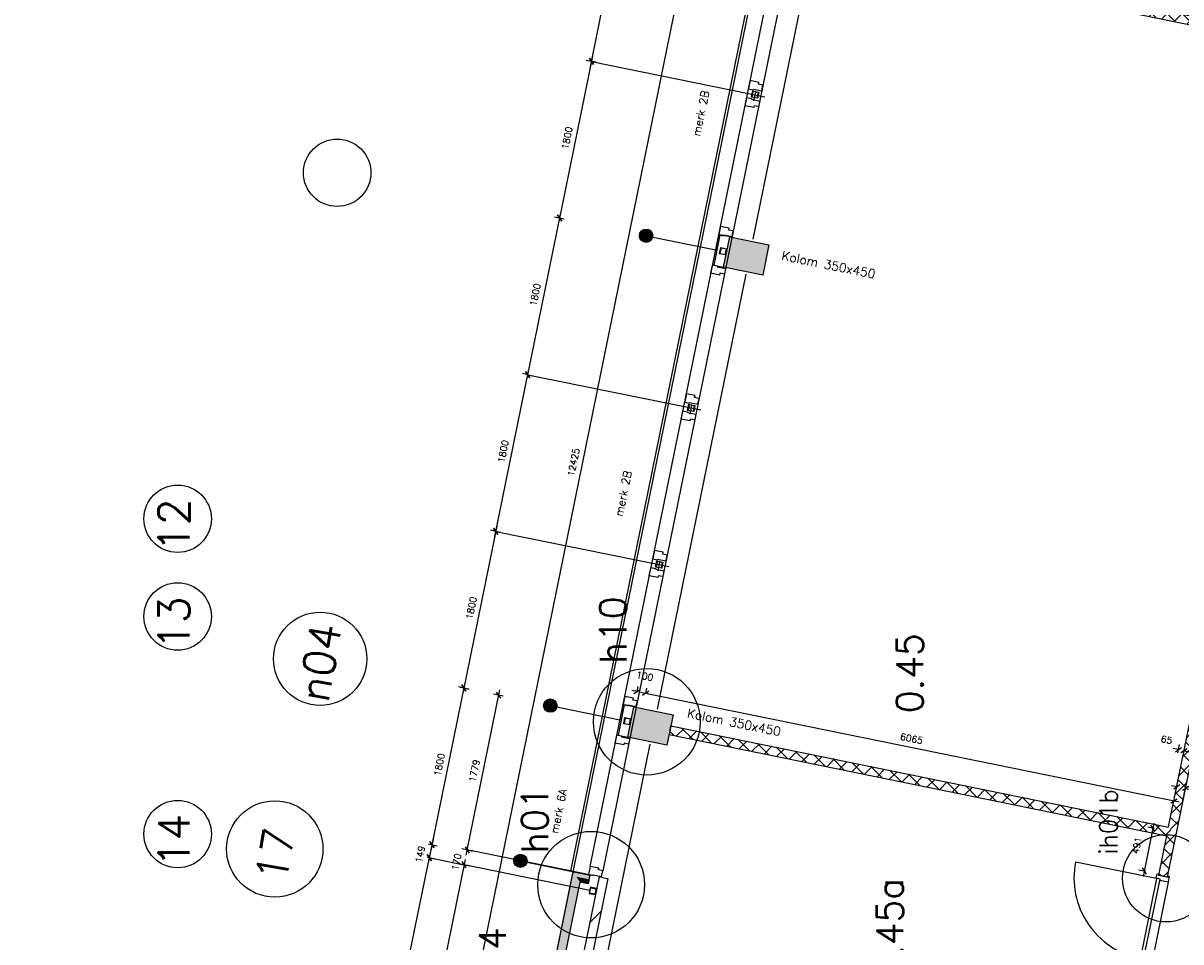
# Model space of a CAD drawing. Extents: x -29284 to 2055880, y -64816 to 121103.
# Tile 19 of 123: x 7327 to 20354, y 28584 to 38927. Entities that reach past the tile are written whole.
import ezdxf
from ezdxf.enums import TextEntityAlignment as Align

# ---------------------------------------------------------------- set-up
doc = ezdxf.new("R2010")
doc.units = 0
doc.header["$LTSCALE"] = 50
doc.header["$MEASUREMENT"] = 0
doc.header["$PDMODE"] = 3
doc.header["$PDSIZE"] = 0.1
doc.layers.get('0').update_dxf_attribs({"linetype": 'CONTINUOUS'})
doc.layers.get('DEFPOINTS').update_dxf_attribs({"linetype": 'CONTINUOUS'})
for name, color, linetype in [('00', 7, 'CONTINUOUS'), ('_DETAILNUMMERS', 4, 'CONTINUOUS'), ('_DETAILNUMMERSTEKST', 4, 'CONTINUOUS'), ('A--A21--_F123-', 9, 'CONTINUOUS'), ('A--A22--_F123-', 9, 'CONTINUOUS'), ('A--A28--_F-2--', 7, 'CONTINUOUS'), ('A--A28--_F12--', 7, 'CONTINUOUS'), ('A--L$7A1-_STRAMIEN', 1, 'CONTINUOUS'), ('A--L$7A3-_STRAMIEN', 3, 'CONTINUOUS'), ('A--L21--', 3, 'CONTINUOUS'), ('A--L21--_F-2--', 7, 'CONTINUOUS'), ('A--L21A3_BUITENWAND', 3, 'CONTINUOUS'), ('A--L22--_F-2--', 7, 'CONTINUOUS'), ('A--L28--', 7, 'CONTINUOUS'), ('A--L28--_F-2--', 7, 'CONTINUOUS'), ('A--L28--_F12--', 7, 'CONTINUOUS'), ('A--L31--', 2, 'CONTINUOUS'), ('A--L31--_F123-', 7, 'CONTINUOUS'), ('A--L32--', 7, 'CONTINUOUS'), ('A--L32--_F123-', 1, 'CONTINUOUS'), ('A--L32--_F123-DRAAIR', 7, 'CONTINUOUS'), ('A--M$1A-_F123-', 1, 'CONTINUOUS'), ('A--M1$A-_F123-', 1, 'CONTINUOUS'), ('A--T$1A-25_TEKST', 2, 'CONTINUOUS'), ('A--T$1A-_F123-_RN', 4, 'CONTINUOUS'), ('TEKST_KOZIJNMERK', 2, 'CONTINUOUS'), ('X--LR---_CP', 7, 'CONTINUOUS')]:
    doc.layers.add(name, color=color, linetype=linetype)
doc.layers.add('bruto vloeroppervlak', color=3, linetype='CONTINUOUS', plot=False)
doc.styles.add('ALFA-0_25', font='ROMANS')
doc.styles.add('B-01', font='SIMPLEX.SHX', dxfattribs={"width": 0.8, "height": 4.5})
doc.styles.add('HIEMSTRA', font='romans.shx')
doc.dimstyles.new('STANDARD$0', dxfattribs={"dimscale": 30, "dimtxt": 2.5, "dimasz": 2, "dimexe": 2, "dimexo": 0, "dimgap": 2, "dimtad": 1, "dimdec": 0, "dimzin": 0, "dimdsep": 46, "dimtxsty": 'ALFA-0_25', "dimblk1": 'OBLIQUE', "dimblk2": 'OBLIQUE', "dimsah": 1, "dimcen": -3, "dimdle": 2, "dimclrd": 1, "dimclre": 1, "dimclrt": 2, "dimadec": 0, "dimazin": 0, "dimtfac": 0.666667, "dimtofl": 0, "dimtmove": 2, "dimatfit": 3, "dimldrblk": 'OBLIQUE', "dimfxl": 1, "dimtvp": 0.833333, "dimtolj": 1, "dimtzin": 0, "dimarcsym": 0})

# ---------------------------------------------------------------- blocks, each defined once
blk = doc.blocks.new('*U1454')
at = {"layer": 'A--A22--_F123-', "linetype": 'Continuous'}
h = blk.add_hatch(dxfattribs=at)
h.set_pattern_fill('ALFALINE', color=256, scale=300, style=0)
h.set_pattern_definition([(45, (-13857.1, -29305.58), (-212.132, 212.132), [])])
h.paths.add_polyline_path([(0, 0), (49, -10), (-290, -1672), (-339, -1662), (-388, -1652), (-49, 10)])
at = {"layer": 'A--L22--_F-2--', "color": 3, "linetype": 'Continuous'}
for points in [[(0, 0), (-49, 10), (-388, -1652), (-339, -1662)], [(0, 0), (49, -10), (-290, -1672), (-339, -1662)]]:
    blk.add_lwpolyline(points, dxfattribs=at)
blk = doc.blocks.new('*U1453')
at = {"layer": 'A--A21--_F123-', "color": 2}
for points in [[(0, 0), (-39, 59), (-511, -2502), (-570, -2541)], [(-511, -2502), (-452, -2463), (0, 0), (39, -59)]]:
    blk.add_solid(points, dxfattribs=at)
at = {"layer": 'A--L21--_F-2--', "color": 3, "linetype": 'Continuous'}
for points in [[(-39, 59), (-39, 59), (-570, -2541), (-570, -2541)], [(39, -59), (39, -59), (-452, -2463), (-452, -2463)]]:
    blk.add_lwpolyline(points, dxfattribs=at)
blk = doc.blocks.new('*U1441')
at = {"layer": 'A--A22--_F123-', "linetype": 'Continuous'}
h = blk.add_hatch(dxfattribs=at)
h.set_pattern_fill('ALFAKRS', color=256, scale=120, style=0)
h.set_pattern_definition([(45, (-15947.66, -39879.09), (-84.8528, 84.8528), []), (135, (-15947.66, -39879.09), (-84.8528, -84.8528), [])])
h.paths.add_polyline_path([(0, 0), (10, 49), (6065, -1184), (6104, -1243), (6045, -1282), (-10, -49)])
at = {"layer": 'A--L22--_F-2--', "color": 2, "linetype": 'Continuous'}
for points in [[(0, 0), (-10, -49), (6045, -1282), (6045, -1282)], [(0, 0), (10, 49), (6065, -1184), (6065, -1184)]]:
    blk.add_lwpolyline(points, dxfattribs=at)
blk = doc.blocks.new('dr_930type4')
at = {"layer": 'A--L32--_F123-', "color": 1}
for p, q in [((67, 0), (1307, 0)), ((1057, -94), (1307, -94)), ((1038, -139), (1322, -139))]:
    blk.add_line(p, q, dxfattribs=at)
at = {"layer": 'A--L32--_F123-'}
for points in [[(0, -9), (0, 0), (67, 0), (67, -94), (52, -94), (52, -139), (0, -139), (0, -121), (12, -121), (12, -9), (0, -9)], [(969, 0), (1055, 0), (1057, 0), (1057, -94), (1057, -94), (1040, -94), (1040, -137), (1038, -139), (986, -139), (984, -137), (984, -94), (969, -94), (967, -94), (967, 0)], [(1374, -9), (1374, 0), (1307, 0), (1307, -94), (1322, -94), (1322, -139), (1374, -139), (1374, -121), (1362, -121), (1362, -9), (1374, -9)], [(54, -96), (54, -136), (980, -136), (977, -96), (54, -96)]]:
    blk.add_lwpolyline(points, close=True, dxfattribs=at)
blk.add_point((1374, 0), dxfattribs=at)
blk.add_point((1374, 0), dxfattribs=at)
at = {"layer": 'A--L32--_F123-DRAAIR', "color": 1}
blk.add_lwpolyline([(54, -136), (54, -1066, 0.414214), (973, -136)], format="xyb", dxfattribs=at)
at = {"layer": 'X--LR---_CP', "color": 1, "linetype": 'Continuous'}
blk.add_point((0, 0), dxfattribs=at)
at = {"layer": 'X--LR---_CP', "color": 1}
blk.add_point((982, 0), dxfattribs=at)
blk = doc.blocks.new('*U1438')
at = {"layer": 'A--A22--_F123-', "linetype": 'Continuous'}
h = blk.add_hatch(dxfattribs=at)
h.set_pattern_fill('ALFAKRS', color=256, scale=120, style=0)
h.set_pattern_definition([(45, (-20255.44, -29817.77), (-84.8528, 84.8528), []), (135, (-20255.44, -29817.77), (-84.8528, -84.8528), [])])
h.paths.add_polyline_path([(0, 0), (-39, 59), (1031, 5313), (1080, 5303), (1129, 5293), (49, -10)])
at = {"layer": 'A--L22--_F-2--', "color": 2, "linetype": 'Continuous'}
for points in [[(-39, 59), (-39, 59), (1031, 5313), (1080, 5303)], [(49, -10), (49, -10), (1129, 5293), (1080, 5303)]]:
    blk.add_lwpolyline(points, dxfattribs=at)
blk = doc.blocks.new('_OBLIQUE')
at = {"color": 0, "linetype": 'ByBlock'}
blk.add_line((-0.5, -0.5), (0.5, 0.5), dxfattribs=at)
blk = doc.blocks.new('*D167')
at = {"layer": 'A--M$1A-_F123-', "color": 1, "lineweight": -2, "transparency": 16777216}
for p, q in [((14868, 40110), (12364, 27818)), ((14856, 40051), (14798, 40063)), ((12376, 27876), (12318, 27888))]:
    blk.add_line(p, q, dxfattribs=at)
at = {"layer": 'DEFPOINTS', "color": 0, "transparency": 16777216}
for p in [(14856, 40051), (12376, 27876), (12376, 27876)]:
    blk.add_point(p, dxfattribs=at)
at = {"layer": 'A--M$1A-_F123-', "color": 1, "lineweight": -2, "transparency": 16777216, "xscale": 60, "yscale": 60, "zscale": 60}
for p, rotation in [((14856, 40051), 78.48629033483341), ((12376, 27876), 258.4862903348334)]:
    blk.add_blockref('_OBLIQUE', p, dxfattribs=dict(at, rotation=rotation))
at = {"layer": 'A--M$1A-_F123-', "color": 2, "transparency": 16777216, "insert": (13521, 33983), "char_height": 75, "attachment_point": 5, "rotation": 78.4863, "style": 'ALFA-0_25'}
blk.add_mtext('\\A1;12425', dxfattribs=at)
blk = doc.blocks.new('KOLOM450X350')
at = {"layer": 'A--A28--_F12--', "color": 8}
for points in [[(-175, -225), (-175, 225), (175, 225)], [(-175, -225), (175, 225), (175, -225)]]:
    blk.add_solid(points, dxfattribs=at)
at = {"layer": 'A--L28--_F12--', "color": 3, "linetype": 'Continuous'}
blk.add_lwpolyline([(-175, -225), (-175, 225), (175, 225), (175, -225)], close=True, dxfattribs=at)
at = {"layer": 'X--LR---_CP'}
for p in [(-175, 0), (-175, 0), (175, 0)]:
    blk.add_point(p, dxfattribs=at)
blk = doc.blocks.new('*D408')
at = {"layer": 'A--M$1A-_F123-', "color": 1, "linetype": 'Continuous', "lineweight": -2, "transparency": 16777216}
for p, q in [((14333, 31382), (14345, 31440)), ((14275, 31394), (20335, 30159)), ((20276, 30171), (20288, 30230))]:
    blk.add_line(p, q, dxfattribs=at)
at = {"layer": 'DEFPOINTS', "color": 0, "linetype": 'Continuous', "transparency": 16777216}
for p in [(14333, 31382), (20276, 30171), (20276, 30171)]:
    blk.add_point(p, dxfattribs=at)
at = {"layer": 'A--M$1A-_F123-', "color": 1, "linetype": 'Continuous', "lineweight": -2, "transparency": 16777216, "xscale": 60, "yscale": 60, "zscale": 60}
for p, rotation in [((14333, 31382), 168.4862903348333), ((20276, 30171), 348.4862903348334)]:
    blk.add_blockref('_OBLIQUE', p, dxfattribs=dict(at, rotation=rotation))
at = {"layer": 'A--M$1A-_F123-', "color": 2, "linetype": 'Continuous', "transparency": 16777216, "insert": (17324, 30872), "char_height": 75, "attachment_point": 5, "rotation": 348.4863, "style": 'ALFA-0_25'}
blk.add_mtext('\\A1;6065', dxfattribs=at)
blk = doc.blocks.new('*D423')
at = {"layer": 'A--M$1A-_F123-', "color": 1, "linetype": 'Continuous', "lineweight": -2, "transparency": 16777216}
for p, q in [((14235, 31402), (14177, 31414)), ((14235, 31402), (14247, 31460)), ((14333, 31382), (14345, 31440)), ((14333, 31382), (14392, 31370))]:
    blk.add_line(p, q, dxfattribs=at)
at = {"layer": 'DEFPOINTS', "color": 0, "linetype": 'Continuous', "transparency": 16777216}
for p in [(14235, 31402), (14235, 31402), (14333, 31382)]:
    blk.add_point(p, dxfattribs=at)
at = {"layer": 'A--M$1A-_F123-', "color": 1, "linetype": 'Continuous', "lineweight": -2, "transparency": 16777216, "xscale": 60, "yscale": 60, "zscale": 60}
for p, rotation in [((14235, 31402), 348.4862903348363), ((14333, 31382), 168.4862903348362)]:
    blk.add_blockref('_OBLIQUE', p, dxfattribs=dict(at, rotation=rotation))
at = {"layer": 'A--M$1A-_F123-', "color": 2, "linetype": 'Continuous', "transparency": 16777216, "insert": (14322, 31575), "char_height": 75, "attachment_point": 5, "rotation": 348.4863, "style": 'ALFA-0_25'}
blk.add_mtext('\\A1;100', dxfattribs=at)
blk = doc.blocks.new('*D452')
at = {"layer": 'A--M$1A-_F123-', "color": 1, "linetype": 'Continuous', "lineweight": -2, "transparency": 16777216}
for p, q in [((20276, 30171), (20321, 30389)), ((20374, 30151), (20419, 30369)), ((20309, 30330), (20250, 30342)), ((20407, 30310), (20466, 30298))]:
    blk.add_line(p, q, dxfattribs=at)
at = {"layer": 'DEFPOINTS', "color": 0, "linetype": 'Continuous', "transparency": 16777216}
for p in [(20407, 30310), (20276, 30171), (20374, 30151)]:
    blk.add_point(p, dxfattribs=at)
at = {"layer": 'A--M$1A-_F123-', "color": 1, "linetype": 'Continuous', "lineweight": -2, "transparency": 16777216, "xscale": 60, "yscale": 60, "zscale": 60}
for p, rotation in [((20309, 30330), 348.4862903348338), ((20407, 30310), 168.4862903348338)]:
    blk.add_blockref('_OBLIQUE', p, dxfattribs=dict(at, rotation=rotation))
at = {"layer": 'A--M$1A-_F123-', "color": 2, "linetype": 'Continuous', "transparency": 16777216, "insert": (20672, 30256), "char_height": 75, "attachment_point": 5, "rotation": 348.4863, "style": 'ALFA-0_25'}
blk.add_mtext('\\A1;100', dxfattribs=at)
blk = doc.blocks.new('*D466')
at = {"layer": 'A--M$1A-_F123-', "color": 1, "linetype": 'Continuous', "lineweight": -2, "transparency": 16777216}
for p, q in [((20328, 30748), (20269, 30760)), ((20320, 30713), (20340, 30807)), ((20384, 30700), (20403, 30794)), ((20391, 30735), (20450, 30723))]:
    blk.add_line(p, q, dxfattribs=at)
at = {"layer": 'DEFPOINTS', "color": 0, "linetype": 'Continuous', "transparency": 16777216}
for p in [(20320, 30713), (20384, 30700), (20391, 30735)]:
    blk.add_point(p, dxfattribs=at)
at = {"layer": 'A--M$1A-_F123-', "color": 1, "linetype": 'Continuous', "lineweight": -2, "transparency": 16777216, "xscale": 60, "yscale": 60, "zscale": 60}
for p, rotation in [((20328, 30748), 348.486290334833), ((20391, 30735), 168.486290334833)]:
    blk.add_blockref('_OBLIQUE', p, dxfattribs=dict(at, rotation=rotation))
at = {"layer": 'A--M$1A-_F123-', "color": 2, "linetype": 'Continuous', "transparency": 16777216, "insert": (20194, 30859), "char_height": 75, "attachment_point": 5, "rotation": 348.4863, "style": 'ALFA-0_25'}
blk.add_mtext('\\A1;65', dxfattribs=at)
blk = doc.blocks.new('Q020607-')
at = {"layer": 'A--A28--_F-2--', "color": 3}
for points in [[(-31, 31), (-35, -35), (-35, 35)], [(-31, 31), (-35, 35), (35, 35)], [(-31, 31), (-31, -31), (-35, -35)], [(35, 35), (31, 31), (-31, 31)], [(35, 35), (35, -35), (31, 31)], [(35, -35), (31, -31), (31, 31)], [(35, -35), (-35, -35), (-31, -31)], [(35, -35), (-31, -31), (31, -31)]]:
    blk.add_solid(points, dxfattribs=at)
at = {"layer": 'A--L28--_F-2--', "color": 3, "linetype": 'Continuous'}
blk.add_lwpolyline([(-35, -35), (-31, -31), (-31, 31), (31, 31), (31, -31), (-31, -31), (-35, -35), (35, -35), (35, 35), (-35, 35)], close=True, dxfattribs=at)
at = {"layer": 'X--LR---_CP', "color": 4, "linetype": 'Continuous'}
for p in [(-35, 0), (0, 0), (35, 0)]:
    blk.add_point(p, dxfattribs=at)
blk = doc.blocks.new('*U1230')
at = {"layer": 'A--A21--_F123-', "color": 2}
for points in [[(-144, 29), (-183, 88), (0, 0), (10, 49)], [(0, 0), (-10, -49), (-144, 29), (-105, -30)]]:
    blk.add_solid(points, dxfattribs=at)
at = {"layer": 'A--L21--_F-2--', "color": 3, "linetype": 'Continuous'}
for points in [[(0, 0), (10, 49), (-183, 88), (-183, 88)], [(0, 0), (-10, -49), (-105, -30), (-105, -30)]]:
    blk.add_lwpolyline(points, dxfattribs=at)
blk = doc.blocks.new('*D557')
at = {"layer": 'A--M$1A-_F123-', "color": 1, "linetype": 'Continuous', "lineweight": -2, "transparency": 16777216}
for p, q in [((12311, 29559), (12690, 31420)), ((12730, 31351), (12619, 31373)), ((12375, 29607), (12264, 29630))]:
    blk.add_line(p, q, dxfattribs=at)
at = {"layer": 'DEFPOINTS', "color": 0, "linetype": 'Continuous', "transparency": 16777216}
for p in [(12678, 31361), (12730, 31351), (12375, 29607)]:
    blk.add_point(p, dxfattribs=at)
at = {"layer": 'A--M$1A-_F123-', "color": 1, "linetype": 'Continuous', "lineweight": -2, "transparency": 16777216, "xscale": 60, "yscale": 60, "zscale": 60}
for p, rotation in [((12678, 31361), 78.48629033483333), ((12323, 29618), 258.4862903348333)]:
    blk.add_blockref('_OBLIQUE', p, dxfattribs=dict(at, rotation=rotation))
at = {"layer": 'A--M$1A-_F123-', "color": 2, "linetype": 'Continuous', "transparency": 16777216, "insert": (12405, 30509), "char_height": 75, "attachment_point": 5, "rotation": 78.4863, "style": 'ALFA-0_25'}
blk.add_mtext('\\A1;1779', dxfattribs=at)
blk = doc.blocks.new('*D558')
at = {"layer": 'A--M$1A-_F123-', "color": 1, "linetype": 'Continuous', "lineweight": -2, "transparency": 16777216}
for p, q in [((12657, 33264), (12274, 31382)), ((12698, 33194), (12587, 33217)), ((12338, 31430), (12227, 31453))]:
    blk.add_line(p, q, dxfattribs=at)
at = {"layer": 'DEFPOINTS', "color": 0, "linetype": 'Continuous', "transparency": 16777216}
for p in [(12698, 33194), (12286, 31441), (12338, 31430)]:
    blk.add_point(p, dxfattribs=at)
at = {"layer": 'A--M$1A-_F123-', "color": 1, "linetype": 'Continuous', "lineweight": -2, "transparency": 16777216, "xscale": 60, "yscale": 60, "zscale": 60}
for p, rotation in [((12645, 33205), 78.48629033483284), ((12286, 31441), 258.4862903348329)]:
    blk.add_blockref('_OBLIQUE', p, dxfattribs=dict(at, rotation=rotation))
at = {"layer": 'A--M$1A-_F123-', "color": 2, "linetype": 'Continuous', "transparency": 16777216, "insert": (12370, 32342), "char_height": 75, "attachment_point": 5, "rotation": 78.4863, "style": 'ALFA-0_25'}
blk.add_mtext('\\A1;1800', dxfattribs=at)
blk = doc.blocks.new('*D559')
at = {"layer": 'A--M$1A-_F123-', "color": 1, "linetype": 'Continuous', "lineweight": -2, "transparency": 16777216}
for p, q in [((12633, 33146), (13017, 35027)), ((13005, 34969), (12946, 34981)), ((12645, 33205), (12587, 33217))]:
    blk.add_line(p, q, dxfattribs=at)
at = {"layer": 'DEFPOINTS', "color": 0, "linetype": 'Continuous', "transparency": 16777216}
for p in [(13005, 34969), (13005, 34969), (12645, 33205)]:
    blk.add_point(p, dxfattribs=at)
at = {"layer": 'A--M$1A-_F123-', "color": 1, "linetype": 'Continuous', "lineweight": -2, "transparency": 16777216, "xscale": 60, "yscale": 60, "zscale": 60}
for p, rotation in [((13005, 34969), 78.48629033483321), ((12645, 33205), 258.4862903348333)]:
    blk.add_blockref('_OBLIQUE', p, dxfattribs=dict(at, rotation=rotation))
at = {"layer": 'A--M$1A-_F123-', "color": 2, "linetype": 'Continuous', "transparency": 16777216, "insert": (12729, 34106), "char_height": 75, "attachment_point": 5, "rotation": 78.4863, "style": 'ALFA-0_25'}
blk.add_mtext('\\A1;1800', dxfattribs=at)
blk = doc.blocks.new('*D560')
at = {"layer": 'A--M$1A-_F123-', "color": 1, "linetype": 'Continuous', "lineweight": -2, "transparency": 16777216}
for p, q in [((12993, 34910), (13376, 36791)), ((13364, 36732), (13305, 36744)), ((13005, 34969), (12946, 34981))]:
    blk.add_line(p, q, dxfattribs=at)
at = {"layer": 'DEFPOINTS', "color": 0, "linetype": 'Continuous', "transparency": 16777216}
for p in [(13364, 36732), (13364, 36732), (13005, 34969)]:
    blk.add_point(p, dxfattribs=at)
at = {"layer": 'A--M$1A-_F123-', "color": 1, "linetype": 'Continuous', "lineweight": -2, "transparency": 16777216, "xscale": 60, "yscale": 60, "zscale": 60}
for p, rotation in [((13364, 36732), 78.48629033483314), ((13005, 34969), 258.4862903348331)]:
    blk.add_blockref('_OBLIQUE', p, dxfattribs=dict(at, rotation=rotation))
at = {"layer": 'A--M$1A-_F123-', "color": 2, "linetype": 'Continuous', "transparency": 16777216, "insert": (13089, 35870), "char_height": 75, "attachment_point": 5, "rotation": 78.4863, "style": 'ALFA-0_25'}
blk.add_mtext('\\A1;1800', dxfattribs=at)
blk = doc.blocks.new('*D561')
at = {"layer": 'A--M$1A-_F123-', "color": 1, "linetype": 'Continuous', "lineweight": -2, "transparency": 16777216}
for p, q in [((13735, 38555), (13352, 36674)), ((13776, 38486), (13664, 38508)), ((13416, 36722), (13305, 36744))]:
    blk.add_line(p, q, dxfattribs=at)
at = {"layer": 'DEFPOINTS', "color": 0, "linetype": 'Continuous', "transparency": 16777216}
for p in [(13776, 38486), (13364, 36732), (13416, 36722)]:
    blk.add_point(p, dxfattribs=at)
at = {"layer": 'A--M$1A-_F123-', "color": 1, "linetype": 'Continuous', "lineweight": -2, "transparency": 16777216, "xscale": 60, "yscale": 60, "zscale": 60}
for p, rotation in [((13723, 38496), 78.48629033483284), ((13364, 36732), 258.4862903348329)]:
    blk.add_blockref('_OBLIQUE', p, dxfattribs=dict(at, rotation=rotation))
at = {"layer": 'A--M$1A-_F123-', "color": 2, "linetype": 'Continuous', "transparency": 16777216, "insert": (13448, 37634), "char_height": 75, "attachment_point": 5, "rotation": 78.4863, "style": 'ALFA-0_25'}
blk.add_mtext('\\A1;1800', dxfattribs=at)
blk = doc.blocks.new('*D562')
at = {"layer": 'A--M$1A-_F123-', "color": 1, "linetype": 'Continuous', "lineweight": -2, "transparency": 16777216}
for p, q in [((13711, 38437), (14094, 40319)), ((14082, 40260), (14024, 40272)), ((13723, 38496), (13664, 38508))]:
    blk.add_line(p, q, dxfattribs=at)
at = {"layer": 'DEFPOINTS', "color": 0, "linetype": 'Continuous', "transparency": 16777216}
for p in [(14082, 40260), (14082, 40260), (13723, 38496)]:
    blk.add_point(p, dxfattribs=at)
at = {"layer": 'A--M$1A-_F123-', "color": 1, "linetype": 'Continuous', "lineweight": -2, "transparency": 16777216, "xscale": 60, "yscale": 60, "zscale": 60}
for p, rotation in [((14082, 40260), 78.48629033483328), ((13723, 38496), 258.4862903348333)]:
    blk.add_blockref('_OBLIQUE', p, dxfattribs=dict(at, rotation=rotation))
at = {"layer": 'A--M$1A-_F123-', "color": 2, "linetype": 'Continuous', "transparency": 16777216, "insert": (13807, 39398), "char_height": 75, "attachment_point": 5, "rotation": 78.4863, "style": 'ALFA-0_25'}
blk.add_mtext('\\A1;1800', dxfattribs=at)
blk = doc.blocks.new('*D567')
at = {"layer": 'A--M$1A-_F123-', "color": 1, "linetype": 'Continuous', "lineweight": -2, "transparency": 16777216}
for p, q in [((12301, 29510), (11781, 26959)), ((12289, 29452), (12230, 29463)), ((11793, 27018), (11734, 27029))]:
    blk.add_line(p, q, dxfattribs=at)
at = {"layer": 'DEFPOINTS', "color": 0, "linetype": 'Continuous', "transparency": 16777216}
for p in [(12289, 29452), (11793, 27018), (11793, 27018)]:
    blk.add_point(p, dxfattribs=at)
at = {"layer": 'A--M$1A-_F123-', "color": 1, "linetype": 'Continuous', "lineweight": -2, "transparency": 16777216, "xscale": 60, "yscale": 60, "zscale": 60}
for p, rotation in [((12289, 29452), 78.48629033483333), ((11793, 27018), 258.4862903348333)]:
    blk.add_blockref('_OBLIQUE', p, dxfattribs=dict(at, rotation=rotation))
at = {"layer": 'A--M$1A-_F123-', "color": 2, "linetype": 'Continuous', "transparency": 16777216, "insert": (11946, 28254), "char_height": 75, "attachment_point": 5, "rotation": 78.4863, "style": 'ALFA-0_25'}
blk.add_mtext('\\A1;2484', dxfattribs=at)
blk = doc.blocks.new('*D570')
at = {"layer": 'A--M$1A-_F123-', "color": 1, "linetype": 'Continuous', "lineweight": -2, "transparency": 16777216}
for p, q in [((10504, 22691), (11909, 29590)), ((11897, 29531), (11956, 29519)), ((10516, 22750), (10574, 22738))]:
    blk.add_line(p, q, dxfattribs=at)
at = {"layer": 'DEFPOINTS', "color": 0, "linetype": 'Continuous', "transparency": 16777216}
for p in [(11897, 29531), (11897, 29531), (10516, 22750)]:
    blk.add_point(p, dxfattribs=at)
at = {"layer": 'A--M$1A-_F123-', "color": 1, "linetype": 'Continuous', "lineweight": -2, "transparency": 16777216, "xscale": 60, "yscale": 60, "zscale": 60}
for p, rotation in [((11897, 29531), 78.48629033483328), ((10516, 22750), 258.4862903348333)]:
    blk.add_blockref('_OBLIQUE', p, dxfattribs=dict(at, rotation=rotation))
at = {"layer": 'A--M$1A-_F123-', "color": 2, "linetype": 'Continuous', "transparency": 16777216, "insert": (11111, 26160), "char_height": 75, "attachment_point": 5, "rotation": 78.4863, "style": 'ALFA-0_25'}
blk.add_mtext('\\A1;6921', dxfattribs=at)
blk = doc.blocks.new('*D624')
at = {"layer": 'A--M$1A-_F123-', "color": 1, "linetype": 'Continuous', "lineweight": -2, "transparency": 16777216}
for p, q in [((12323, 29618), (12335, 29677)), ((12323, 29618), (12382, 29606)), ((12289, 29452), (12277, 29393)), ((12289, 29452), (12348, 29440))]:
    blk.add_line(p, q, dxfattribs=at)
at = {"layer": 'DEFPOINTS', "color": 0, "linetype": 'Continuous', "transparency": 16777216}
for p in [(12323, 29618), (12289, 29452), (12289, 29452)]:
    blk.add_point(p, dxfattribs=at)
at = {"layer": 'A--M$1A-_F123-', "color": 1, "linetype": 'Continuous', "lineweight": -2, "transparency": 16777216, "xscale": 60, "yscale": 60, "zscale": 60}
for p, rotation in [((12323, 29618), 258.4862903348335), ((12289, 29452), 78.48629033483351)]:
    blk.add_blockref('_OBLIQUE', p, dxfattribs=dict(at, rotation=rotation))
at = {"layer": 'A--M$1A-_F123-', "color": 2, "linetype": 'Continuous', "transparency": 16777216, "insert": (12203, 29484), "char_height": 75, "attachment_point": 5, "rotation": 78.4863, "style": 'ALFA-0_25'}
blk.add_mtext('\\A1;170', dxfattribs=at)
blk = doc.blocks.new('*D641')
at = {"layer": 'A--M$1A-_F123-', "color": 1, "linetype": 'Continuous', "lineweight": -2, "transparency": 16777216}
for p, q in [((12298, 31500), (11915, 29619)), ((12244, 31450), (12345, 31429)), ((11884, 29686), (11986, 29665))]:
    blk.add_line(p, q, dxfattribs=at)
at = {"layer": 'DEFPOINTS', "color": 0, "linetype": 'Continuous', "transparency": 16777216}
for p in [(12244, 31450), (11884, 29686), (11927, 29677)]:
    blk.add_point(p, dxfattribs=at)
at = {"layer": 'A--M$1A-_F123-', "color": 1, "linetype": 'Continuous', "lineweight": -2, "transparency": 16777216, "xscale": 60, "yscale": 60, "zscale": 60}
for p, rotation in [((12286, 31441), 78.48629033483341), ((11927, 29677), 258.4862903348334)]:
    blk.add_blockref('_OBLIQUE', p, dxfattribs=dict(at, rotation=rotation))
at = {"layer": 'A--M$1A-_F123-', "color": 2, "linetype": 'Continuous', "transparency": 16777216, "insert": (12011, 30579), "char_height": 75, "attachment_point": 5, "rotation": 78.4863, "style": 'ALFA-0_25'}
blk.add_mtext('\\A1;1800', dxfattribs=at)
blk = doc.blocks.new('*D642')
at = {"layer": 'A--M$1A-_F123-', "color": 1, "linetype": 'Continuous', "lineweight": -2, "transparency": 16777216}
for p, q in [((11939, 29736), (11885, 29473)), ((11927, 29677), (11986, 29665)), ((11897, 29531), (11956, 29519))]:
    blk.add_line(p, q, dxfattribs=at)
at = {"layer": 'DEFPOINTS', "color": 0, "linetype": 'Continuous', "transparency": 16777216}
for p in [(11927, 29677), (11897, 29531), (11897, 29531)]:
    blk.add_point(p, dxfattribs=at)
at = {"layer": 'A--M$1A-_F123-', "color": 1, "linetype": 'Continuous', "lineweight": -2, "transparency": 16777216, "xscale": 60, "yscale": 60, "zscale": 60}
for p, rotation in [((11927, 29677), 78.486290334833), ((11897, 29531), 258.486290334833)]:
    blk.add_blockref('_OBLIQUE', p, dxfattribs=dict(at, rotation=rotation))
at = {"layer": 'A--M$1A-_F123-', "color": 2, "linetype": 'Continuous', "transparency": 16777216, "insert": (11795, 29569), "char_height": 75, "attachment_point": 5, "rotation": 78.4863, "style": 'ALFA-0_25'}
blk.add_mtext('\\A1;149', dxfattribs=at)
blk = doc.blocks.new('DILATATIEVOEG')
at = {"layer": 'A--L21A3_BUITENWAND', "linetype": 'Continuous'}
h = blk.add_hatch(color=256, dxfattribs=at)
edge = h.paths.add_edge_path()
edge.add_arc((-800, 0), 75, 0, 360)
blk.add_line((-800, 0), (0, 0), dxfattribs=at)
blk.add_circle((-800, 0), 75, dxfattribs=at)
at = {"layer": 'X--LR---_CP', "linetype": 'Continuous'}
blk.add_point((0, 0), dxfattribs=at)
blk = doc.blocks.new('*D706')
at = {"layer": 'A--M1$A-_F123-', "color": 1, "lineweight": -2, "transparency": 16777216}
for p, q in [((20051, 29921), (19929, 29321)), ((20055, 29859), (19981, 29874)), ((19957, 29377), (19883, 29392))]:
    blk.add_line(p, q, dxfattribs=at)
at = {"layer": 'DEFPOINTS', "color": 0, "transparency": 16777216}
for p in [(20055, 29859), (19941, 29380), (19957, 29377)]:
    blk.add_point(p, dxfattribs=at)
at = {"layer": 'A--M1$A-_F123-', "color": 1, "lineweight": -2, "transparency": 16777216, "xscale": 60, "yscale": 60, "zscale": 60}
for p, rotation in [((20040, 29862), 78.48629033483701), ((19941, 29380), 258.486290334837)]:
    blk.add_blockref('_OBLIQUE', p, dxfattribs=dict(at, rotation=rotation))
at = {"layer": 'A--M1$A-_F123-', "color": 2, "transparency": 16777216, "insert": (19859, 29668), "char_height": 75, "attachment_point": 5, "rotation": 78.4863, "style": 'ALFA-0_25'}
blk.add_mtext('\\A1;491', dxfattribs=at)
blk = doc.blocks.new('DETAILNR')
at = {"layer": '_DETAILNUMMERS'}
blk.add_circle((33, -23), 491, dxfattribs=at)
at = {"layer": 'X--LR---_CP'}
blk.add_point((0, 0), dxfattribs=at)
at = {"layer": '_DETAILNUMMERSTEKST', "style": 'ALFA-0_25'}
blk.add_attdef('DETAILNR', text='', height=200, rotation=90, dxfattribs=at).set_placement((-618, 224), align=Align.RIGHT)
blk = doc.blocks.new('*U1056')
at = {"layer": 'A--A22--_F123-', "linetype": 'Continuous'}
h = blk.add_hatch(dxfattribs=at)
h.set_pattern_fill('ALFAKRS', color=256, scale=120, style=0)
h.set_pattern_definition([(45, (-14606.45, -30968.47), (-84.8528, 84.8528), []), (135, (-14606.45, -30968.47), (-84.8528, -84.8528), [])])
h.paths.add_polyline_path([(0, 0), (10, 49), (5610, -1092), (5649, -1151), (5590, -1190), (-10, -49)])
at = {"layer": 'A--L22--_F-2--', "color": 2, "linetype": 'Continuous'}
for points in [[(0, 0), (-10, -49), (5590, -1190), (5590, -1190)], [(0, 0), (10, 49), (5610, -1092), (5610, -1092)]]:
    blk.add_lwpolyline(points, dxfattribs=at)
blk = doc.blocks.new('*U1055')
at = {"layer": 'A--A22--_F123-', "linetype": 'Continuous'}
h = blk.add_hatch(dxfattribs=at)
h.set_pattern_fill('ALFAKRS', color=256, scale=120, style=0)
h.set_pattern_definition([(45, (-20154.94, -29324.42), (-84.8528, 84.8528), []), (135, (-20154.94, -29324.42), (-84.8528, -84.8528), [])])
h.paths.add_polyline_path([(0, 0), (-49, 10), (42, 454), (100, 493), (149, 483), (49, -10)])
at = {"layer": 'A--L22--_F-2--', "color": 2, "linetype": 'Continuous'}
for points in [[(0, 0), (-49, 10), (42, 454), (42, 454)], [(0, 0), (49, -10), (149, 483), (149, 483)]]:
    blk.add_lwpolyline(points, dxfattribs=at)

msp = doc.modelspace()

# ---------------------------------------------------------------- linework, layer by layer
at = {"layer": '_DETAILNUMMERS'}
for centre in [(14344.7, 31061.5), (13718.3, 29227.6)]:
    msp.add_circle(centre, 600, dxfattribs=at)
at = {"layer": 'A--L$7A1-_STRAMIEN'}
for centre, radius in [((9065.6, 33346.9), 379.5), ((9065.6, 32246.9), 379.5), ((10669.3, 31770.5), 525), ((9065.6, 29796.9), 379.5), ((10158.2, 29629.4), 542.1)]:
    msp.add_circle(centre, radius, dxfattribs=at)
at = {"layer": 'A--L$7A3-_STRAMIEN'}
msp.add_circle((10860.8, 37242.4), 379.5, dxfattribs=at)
at = {"layer": 'A--L21--'}
for points in [[(16206.5, 39775.3), (15538, 36493.5)], [(15458.2, 36101.8), (14460.1, 31202.2)], [(14380.4, 30810.4), (13721.7, 27576.8)]]:
    msp.add_lwpolyline(points, dxfattribs=at)
at = {"layer": 'A--L21--', "color": 4, "linetype": 'Continuous', "elevation": 1}
for points in [[(15168.5, 36543.4), (15098.9, 36201.8), (15208.7, 36179.4), (15278.3, 36521.1)], [(14090.7, 31252.1), (14021.1, 30910.4), (14130.8, 30888), (14200.4, 31229.8)]]:
    msp.add_lwpolyline(points, close=True, dxfattribs=at)
at = {"layer": 'A--L31--', "color": 2, "linetype": 'Continuous'}
for points in [[(15638.9, 38166.3), (15651.9, 38229.9), (15601.9, 38240.1), (15606.1, 38260.7), (15509.1, 38280.4), (15494.5, 38208.9), (15490.1, 38187.4), (15504.8, 38184.4), (15543.1, 38176.6), (15544.9, 38185.4)], [(15615.3, 38050.6), (15602.3, 37986.9), (15552.4, 37997.1), (15548.2, 37976.5), (15451.2, 37996.3), (15465.8, 38067.8), (15470.2, 38089.4), (15484.9, 38086.4), (15523.1, 38078.6), (15521.3, 38069.7)], [(15304.3, 36523.7), (15317.3, 36587.4), (15267.3, 36597.6), (15271.5, 36618.2), (15174.5, 36637.9), (15159.9, 36566.4), (15155.5, 36544.8), (15170.2, 36541.8), (15208.4, 36534.1), (15210.2, 36542.9)], [(15231.4, 36165.6), (15218.4, 36101.9), (15168.4, 36112.1), (15164.2, 36091.5), (15067.2, 36111.3), (15081.8, 36182.8), (15086.2, 36204.4), (15100.9, 36201.4), (15139.1, 36193.6), (15137.3, 36184.7)], [(14920.4, 34638.7), (14933.3, 34702.4), (14883.3, 34712.6), (14887.5, 34733.1), (14790.5, 34752.9), (14776, 34681.4), (14771.6, 34659.8), (14786.3, 34656.8), (14824.5, 34649), (14826.3, 34657.9)], [(14896.8, 34523), (14883.8, 34459.3), (14833.8, 34469.5), (14829.6, 34448.9), (14732.6, 34468.7), (14747.2, 34540.3), (14751.6, 34561.8), (14766.3, 34558.8), (14804.5, 34551), (14802.7, 34542.2)], [(14561.1, 32874.9), (14574, 32938.6), (14524.1, 32948.8), (14528.3, 32969.4), (14431.2, 32989.1), (14416.7, 32917.6), (14412.3, 32896), (14427, 32893), (14465.2, 32885.3), (14467, 32894.1)], [(14537.5, 32759.2), (14524.5, 32695.6), (14474.5, 32705.7), (14470.3, 32685.2), (14373.3, 32704.9), (14387.9, 32776.5), (14392.3, 32798), (14407, 32795), (14445.2, 32787.2), (14443.4, 32778.4)], [(14226.5, 31232.4), (14239.4, 31296.1), (14189.4, 31306.2), (14193.6, 31326.8), (14096.6, 31346.6), (14082.1, 31275), (14077.7, 31253.5), (14092.4, 31250.5), (14130.6, 31242.7), (14132.4, 31251.5)], [(14153.5, 30874.2), (14140.5, 30810.6), (14090.5, 30820.7), (14086.3, 30800.2), (13989.3, 30819.9), (14003.9, 30891.5), (14008.3, 30913), (14023, 30910), (14061.2, 30902.2), (14059.4, 30893.4)], [(13836.7, 29319), (13849.7, 29382.7), (13799.7, 29392.8), (13803.9, 29413.4), (13706.9, 29433.1), (13692.3, 29361.6), (13687.9, 29340), (13702.6, 29337.1), (13740.8, 29329.3), (13742.6, 29338.1)]]:
    msp.add_lwpolyline(points, close=True, dxfattribs=at)
at = {"layer": 'A--L31--_F123-', "color": 1, "linetype": 'Continuous'}
for p, q in [((13706.9, 29433.1), (16892.1, 45070)), ((17043.3, 45060.6), (13849.6, 29382.7)), ((15997.9, 41706.8), (14920, 36415.5)), ((14920, 36415.5), (13842.1, 31124.2)), ((13842.1, 31124.2), (13487.1, 29381))]:
    msp.add_line(p, q, dxfattribs=at)
at = {"layer": 'A--M$1A-_F123-', "linetype": 'Continuous'}
for p, q in [((13723.2, 38496.3), (15672.1, 38099.3)), ((15550.2, 38053.1), (15570.2, 38151.1)), ((13004.6, 34968.7), (14953.6, 34571.7)), ((14831.6, 34525.6), (14851.6, 34623.6)), ((12645.4, 33204.9), (14594.3, 32807.9)), ((14472.3, 32761.8), (14492.3, 32859.8)), ((13738.6, 29329.7), (12322.9, 29618.1)), ((11876.9, 29535.5), (12268.8, 29455.6)), ((13704.7, 29163.1), (12289, 29451.5))]:
    msp.add_line(p, q, dxfattribs=at)
at = {"layer": 'bruto vloeroppervlak', "linetype": 'Continuous'}
msp.add_lwpolyline([(23092.3, 64121.8), (19598.3, 46969.1), (17197.6, 47458.1), (7327.1, -997.8), (14132.7, -997.8), (14132.6, -823.2), (16094.5, -822.8), (16668.4, 1994.3), (16668.4, 2051.9), (25504.7, 2051.9), (31588.1, 31970), (31674.3, 31966.8), (39309.5, 31966.8)], dxfattribs=at)

# ---------------------------------------------------------------- block references
for p, rotation in [((15463.8, 36304.7), 78.48629033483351), ((14386, 31013.4), 78.48629033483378)]:
    msp.add_blockref('KOLOM450X350', p, dxfattribs=dict(rotation=rotation))
at = {"layer": '00'}
ref = msp.add_blockref('DETAILNR', (20165.3, 29266.2), dxfattribs=dict(at, rotation=90))
ref.add_attrib('DETAILNR', 'ih01b', dxfattribs={"layer": '_DETAILNUMMERSTEKST', "height": 200, "rotation": 90, "style": 'ALFA-0_25'}).set_placement((19640.1, 30301.9), align=Align.RIGHT)
at = {"layer": 'A--L21--', "linetype": 'Continuous'}
for name, p in [('*U1441', (15947.7, 39879.1)), ('*U1438', (20255.4, 29817.8)), ('*U1056', (14606.4, 30968.5)), ('*U1055', (20154.9, 29324.4)), ('*U1453', (13553.1, 29316.5)), ('*U1454', (13857.1, 29305.6)), ('*U1230', (13696.7, 29287.2))]:
    msp.add_blockref(name, p, dxfattribs=at)
at = {"layer": 'A--L21A3_BUITENWAND', "color": 1, "rotation": 348.486290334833}
for p in [(15120.8, 36374.6), (14043, 31083.3), (13706.9, 29336.2)]:
    msp.add_blockref('DILATATIEVOEG', p, dxfattribs=at)
at = {"layer": 'A--L28--', "xscale": -1}
for p, rotation in [((15563.6, 38122.1), 78.48629033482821), ((15204.3, 36358.3), 78.48629033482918), ((14845, 34594.5), 78.48629033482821), ((14485.7, 32830.7), 78.48629033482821), ((14126.4, 31066.9), 78.48629033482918)]:
    msp.add_blockref('Q020607-', p, dxfattribs=dict(at, rotation=rotation))
at = {"layer": 'A--L28--', "rotation": 78.48629033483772}
msp.add_blockref('Q020607-', (13737.3, 29156.5), dxfattribs=at)
at = {"layer": 'A--L32--', "linetype": 'Continuous', "rotation": 258.4862903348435}
msp.add_blockref('dr_930type4', (20224.6, 29322.5), dxfattribs=at)

# ---------------------------------------------------------------- texts
at = {"layer": '_DETAILNUMMERSTEKST', "style": 'ALFA-0_25'}
for s, p in [('h10', (14114.8, 31714.4)), ('h01', (13235, 29578.3)), ('h04', (12759.4, 27991))]:
    msp.add_text(s, height=300, rotation=90, dxfattribs=at).set_placement(p)
at = {"layer": 'A--L$7A3-_STRAMIEN', "style": 'HIEMSTRA'}
for s, rotation, p in [('12', 90, (9198.8, 32973.4)), ('13', 90, (9198.8, 31873.4)), ('n04', 80, (10759.5, 31264.9)), ('14', 90, (9198.8, 29423.4)), ('17', 80, (10285.5, 29236.8))]:
    msp.add_text(s, height=350, rotation=rotation, dxfattribs=at).set_placement(p)
at = {"layer": 'A--T$1A-25_TEKST', "style": 'B-01'}
for p in [(15855.4, 36264.9), (14792, 31113.6)]:
    msp.add_text('Kolom 350x450', height=100, rotation=348.47958, dxfattribs=at).set_placement(p)
at = {"layer": 'A--T$1A-_F123-_RN', "style": 'ALFA-0_25'}
for s, p in [('0.45', (17453.2, 31158.7)), ('0.45a', (17229.5, 28159.5))]:
    msp.add_text(s, height=300, rotation=90, dxfattribs=at).set_placement(p)
at = {"layer": 'TEKST_KOZIJNMERK', "style": 'HIEMSTRA'}
for s, p in [('merk 2B', (14943.9, 37646.9)), ('merk 2B', (14072, 33366.5)), ('merk 6A', (13344.8, 29796.9))]:
    msp.add_text(s, height=90, rotation=78.486, dxfattribs=at).set_placement(p)

# ---------------------------------------------------------------- dimensions: what is measured, and where the dimension line sits
at = {"layer": 'A--M$1A-_F123-', "linetype": 'Continuous'}
for p1, p2, distance, picture, middle in [((13723.2, 38496.3), (14082.5, 40260), 0, '*D562', (13807.3, 39397.6)), ((13775.6, 38485.6), (13416.3, 36721.8), -53.5, '*D561', (13448, 37633.8)), ((13004.6, 34968.7), (13363.9, 36732.5), 0, '*D560', (13088.7, 35870)), ((12645.4, 33204.9), (13004.6, 34968.7), 0, '*D559', (12729.5, 34106.3)), ((12697.7, 33194.2), (12338.5, 31430.5), -53.5, '*D558', (12370.2, 32342.5)), ((14333.4, 31381.6), (14235.4, 31401.5), 0, '*D423', (14321.8, 31575.3)), ((12243.7, 31449.8), (11884.4, 29686), 43.2, '*D641', (12010.9, 30578.7)), ((12375.3, 29607.4), (12730.4, 31350.6), 53.5, '*D557', (12404.9, 30509.2)), ((14333.4, 31381.6), (20276.4, 30171), 0, '*D408', (17324.4, 30871.8)), ((10515.6, 22749.6), (11897, 29531.4), 0, '*D570', (11110.8, 26160)), ((12289, 29451.5), (11793.2, 27017.5), 0, '*D567', (11945.5, 28254))]:
    dim = msp.add_aligned_dim(p1=p1, p2=p2, distance=distance, dimstyle='STANDARD$0', dxfattribs=at)
    dim.commit()
    dim.dimension.update_dxf_attribs({"geometry": picture, "text_midpoint": middle})
at = {"layer": 'A--M$1A-_F123-'}
dim = msp.add_aligned_dim(p1=(14856.4, 40051.4), p2=(12376.4, 27876.4), distance=0, dimstyle='STANDARD$0', dxfattribs=at)
dim.commit()
dim.dimension.update_dxf_attribs({"geometry": '*D167', "text_midpoint": (13520.8, 33983.3)})
at = {"layer": 'A--M$1A-_F123-', "linetype": 'Continuous'}
for base, p1, p2, angle, picture, middle in [((20391.2, 30734.8), (20320.4, 30712.7), (20384.1, 30699.7), 348.48629, '*D466', (20193.7, 30859.3)), ((20406.8, 30310.3), (20276.4, 30171), (20374.4, 30151), 348.48629, '*D452', (20672.4, 30256.2)), ((11897, 29531.4), (11926.8, 29677.4), (11897, 29531.4), 258.48629, '*D642', (11795.2, 29569.3)), ((12289, 29451.5), (12322.9, 29618.1), (12289, 29451.5), 258.48629, '*D624', (12202.6, 29483.7))]:
    dim = msp.add_linear_dim(base=base, p1=p1, p2=p2, angle=angle, dimstyle='STANDARD$0', dxfattribs=at)
    dim.commit()
    dim.dimension.update_dxf_attribs({"geometry": picture, "text_midpoint": middle, "dimtype": 161})
at = {"layer": 'A--M1$A-_F123-'}
dim = msp.add_linear_dim(base=(19941.4, 29380.2), p1=(20055, 29858.6), p2=(19956.9, 29377), angle=258.48629, dimstyle='STANDARD$0', dxfattribs=at)
dim.commit()
dim.dimension.update_dxf_attribs({"geometry": '*D706', "text_midpoint": (19858.7, 29667.7), "dimtype": 161})

doc.saveas('drawing.dxf')
